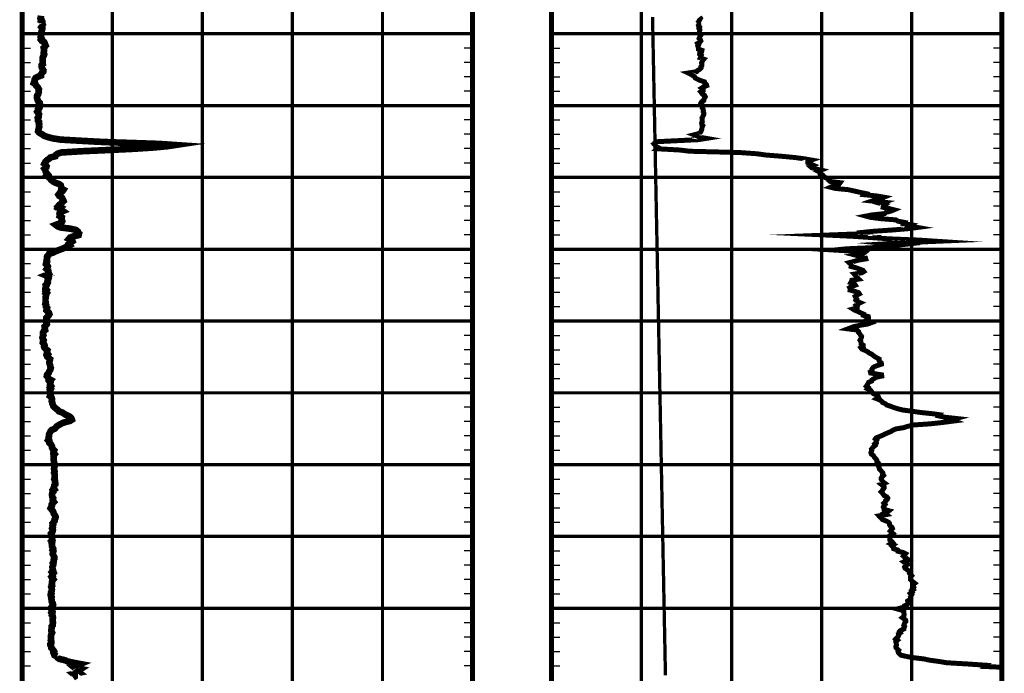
# Model space of a CAD drawing. Extents: x 83 to 619, y 53 to 229.
# Tile 3 of 14: x 129 to 198, y 96 to 142. Entities that reach past the tile are written whole.
import ezdxf

# ---------------------------------------------------------------- set-up
doc = ezdxf.new("R2010")
doc.units = 0
doc.header["$MEASUREMENT"] = 0
for name, pattern in [('DASH', [0.12, 0.08, -0.04]), ('DOT', [0.04, 0, -0.04]), ('SOLID', [0])]:
    doc.linetypes.add(name, pattern=pattern)
doc.layers.get('0').update_dxf_attribs({"linetype": 'SOLID'})

msp = doc.modelspace()

# ---------------------------------------------------------------- linework, layer by layer
at = {"color": 7, "linetype": 'SOLID', "const_width": 0.347}
for points in [[(129.251, 185.582), (129.251, 81.083)], [(160.67, 185.582), (160.67, 81.083)], [(166.168, 185.582), (166.168, 81.083)], [(166.168, 185.582), (166.168, 81.083)], [(197.586, 185.582), (197.586, 81.083)], [(197.586, 185.582), (197.586, 81.083)]]:
    msp.add_lwpolyline(points, dxfattribs=at)
at = {"color": 8, "linetype": 'DOT', "const_width": 0.231}
for points in [[(135.535, 185.582), (135.535, 81.083)], [(141.819, 185.582), (141.819, 81.083)], [(148.102, 185.582), (148.102, 81.083)], [(154.386, 185.582), (154.386, 81.083)], [(172.451, 185.582), (172.451, 81.083)], [(178.735, 185.582), (178.735, 81.083)], [(185.019, 185.582), (185.019, 81.083)], [(191.302, 185.582), (191.302, 81.083)], [(129.251, 140.712), (160.67, 140.712)], [(160.67, 140.712), (129.251, 140.712)], [(166.168, 140.712), (197.586, 140.712)], [(197.586, 140.712), (166.168, 140.712)], [(166.168, 140.712), (197.586, 140.712)], [(197.586, 140.712), (166.168, 140.712)], [(129.251, 135.7), (160.67, 135.7)], [(160.67, 135.7), (129.251, 135.7)], [(166.168, 135.7), (197.586, 135.7)], [(197.586, 135.7), (166.168, 135.7)], [(166.168, 135.7), (197.586, 135.7)], [(197.586, 135.7), (166.168, 135.7)], [(129.251, 130.689), (160.67, 130.689)], [(160.67, 130.689), (129.251, 130.689)], [(166.168, 130.689), (197.586, 130.689)], [(197.586, 130.689), (166.168, 130.689)], [(166.168, 130.689), (197.586, 130.689)], [(197.586, 130.689), (166.168, 130.689)], [(129.251, 125.677), (160.67, 125.677)], [(160.67, 125.677), (129.251, 125.677)], [(166.168, 125.677), (197.586, 125.677)], [(197.586, 125.677), (166.168, 125.677)], [(166.168, 125.677), (197.586, 125.677)], [(197.586, 125.677), (166.168, 125.677)], [(129.251, 120.665), (160.67, 120.665)], [(160.67, 120.665), (129.251, 120.665)], [(166.168, 120.665), (197.586, 120.665)], [(197.586, 120.665), (166.168, 120.665)], [(166.168, 120.665), (197.586, 120.665)], [(197.586, 120.665), (166.168, 120.665)], [(129.251, 115.654), (160.67, 115.654)], [(160.67, 115.654), (129.251, 115.654)], [(166.168, 115.654), (197.586, 115.654)], [(197.586, 115.654), (166.168, 115.654)], [(166.168, 115.654), (197.586, 115.654)], [(197.586, 115.654), (166.168, 115.654)], [(129.251, 110.642), (160.67, 110.642)], [(160.67, 110.642), (129.251, 110.642)], [(166.168, 110.642), (197.586, 110.642)], [(197.586, 110.642), (166.168, 110.642)], [(166.168, 110.642), (197.586, 110.642)], [(197.586, 110.642), (166.168, 110.642)], [(129.251, 105.63), (160.67, 105.63)], [(160.67, 105.63), (129.251, 105.63)], [(166.168, 105.63), (197.586, 105.63)], [(197.586, 105.63), (166.168, 105.63)], [(166.168, 105.63), (197.586, 105.63)], [(197.586, 105.63), (166.168, 105.63)], [(129.251, 100.618), (160.67, 100.618)], [(160.67, 100.618), (129.251, 100.618)], [(166.168, 100.618), (197.586, 100.618)], [(197.586, 100.618), (166.168, 100.618)], [(166.168, 100.618), (197.586, 100.618)], [(197.586, 100.618), (166.168, 100.618)]]:
    msp.add_lwpolyline(points, dxfattribs=at)
at = {"color": 96, "linetype": 'SOLID', "const_width": 0.462}
for points in [[(130.571, 141.967), (130.558, 141.879), (130.527, 141.792), (130.584, 141.704), (130.558, 141.616), (130.659, 141.529), (130.659, 141.44)], [(130.659, 141.44), (130.69, 141.352), (130.646, 141.263), (130.59, 141.176), (130.659, 141.088), (130.646, 141), (130.615, 140.911), (130.59, 140.822), (130.571, 140.735), (130.558, 140.648), (130.558, 140.559), (130.54, 140.472), (130.602, 140.383), (130.558, 140.297), (130.621, 140.21), (130.791, 140.122), (130.835, 140.034), (130.86, 139.946), (130.891, 139.882), (130.753, 139.731), (130.778, 139.642), (130.778, 139.555), (130.766, 139.465), (130.747, 139.376), (130.791, 139.291), (130.766, 139.204), (130.709, 139.117), (130.678, 139.028), (130.69, 138.94), (130.69, 138.853), (130.69, 138.764), (130.678, 138.678), (130.69, 138.588), (130.602, 138.501), (130.602, 138.413), (130.627, 138.325), (130.684, 138.238), (130.734, 138.15), (130.722, 138.062), (130.621, 137.973), (130.571, 137.884), (130.571, 137.796), (130.345, 137.709), (130.181, 137.622), (130.131, 137.532), (130.131, 137.444), (130.087, 137.356), (130.056, 137.269), (130.188, 137.18), (130.219, 137.091), (130.32, 137.004), (130.37, 136.917), (130.42, 136.829), (130.395, 136.742), (130.414, 136.652), (130.364, 136.486), (130.294, 136.4), (130.288, 136.313), (130.288, 136.226), (130.32, 136.137), (130.338, 136.049), (130.382, 135.964), (130.483, 135.876), (130.496, 135.789), (130.47, 135.701), (130.483, 135.614), (130.452, 135.525), (130.364, 135.439), (130.376, 135.352), (130.307, 135.265), (130.364, 135.179), (130.426, 135.092), (130.408, 135.006), (130.408, 134.918), (130.338, 134.83), (130.364, 134.744), (130.351, 134.655), (130.426, 134.568), (130.414, 134.481), (130.445, 134.393), (130.42, 134.305), (130.445, 134.221), (130.42, 134.138), (130.395, 134.058), (130.37, 133.979), (130.364, 133.899), (130.426, 133.818), (130.558, 133.74), (130.69, 133.662), (130.797, 133.583), (131.042, 133.499), (131.388, 133.41), (131.947, 133.322), (134.574, 133.175), (135.667, 133.129), (137.144, 133.081), (138.796, 133.023), (139.915, 132.947), (139.349, 132.861), (138.413, 132.774), (137.075, 132.686), (135.296, 132.599), (133.38, 132.512), (131.96, 132.424), (131.721, 132.338), (131.595, 132.249), (131.564, 132.162), (131.212, 132.073), (131.124, 131.985), (130.992, 131.898), (130.898, 131.807), (130.841, 131.72), (130.797, 131.632), (130.898, 131.543), (130.954, 131.456), (130.929, 131.367), (130.81, 131.28), (130.866, 131.193), (130.879, 131.106), (130.923, 131.018), (130.998, 130.93), (130.942, 130.843), (131.118, 130.756), (131.136, 130.667), (131.312, 130.579), (131.294, 130.492), (131.394, 130.407), (131.557, 130.319), (131.803, 130.232), (131.941, 130.141), (131.972, 130.002), (131.972, 129.915), (132.136, 129.828), (132.079, 129.739), (131.903, 129.651), (131.853, 129.564), (131.784, 129.478), (131.84, 129.39), (132.004, 129.304), (132.06, 129.216), (132.104, 129.128), (132.136, 129.041), (132.022, 128.953), (131.991, 128.866), (131.847, 128.777), (131.771, 128.689), (131.928, 128.602), (131.815, 128.514), (131.966, 128.426), (132.092, 128.338), (131.878, 128.251), (131.859, 128.161), (131.903, 128.073), (131.872, 127.987), (132.016, 127.9), (132.004, 127.811), (132.004, 127.722), (132.048, 127.635), (132.004, 127.547), (131.834, 127.46), (131.595, 127.371), (131.708, 127.282), (131.909, 127.194), (132.626, 127.107), (132.996, 127.021), (133.103, 126.933), (133.084, 126.844), (133.216, 126.758), (133.191, 126.663), (132.839, 126.577), (132.594, 126.49), (132.519, 126.402), (132.714, 126.316), (132.758, 126.229), (132.638, 126.144), (132.525, 126.057), (132.582, 125.969), (132.412, 125.881), (132.249, 125.794), (132.054, 125.705), (131.809, 125.618), (131.583, 125.529), (131.419, 125.442), (131.13, 125.354), (131.092, 125.265), (130.992, 125.177), (130.986, 125.089), (130.986, 125.001), (130.954, 124.912), (130.986, 124.823), (130.929, 124.736), (130.91, 124.647), (130.998, 124.559), (131.042, 124.47), (131.017, 124.381), (130.961, 124.294), (131.067, 124.206), (131.086, 124.118), (131.086, 124.029), (131.13, 123.942), (130.904, 123.854), (131.118, 123.767), (131.105, 123.677), (131.036, 123.589), (131.055, 123.509), (131.017, 123.427), (131.042, 123.341), (130.998, 123.255), (130.898, 123.169), (130.923, 123.081), (130.879, 122.996), (130.866, 122.908), (130.954, 122.824), (130.898, 122.737), (130.967, 122.647), (130.885, 122.56), (130.923, 122.472), (130.898, 122.384), (130.885, 122.295), (130.879, 122.207), (130.879, 122.119), (130.879, 122.031), (130.898, 121.943), (130.866, 121.856), (130.923, 121.768), (130.91, 121.68), (130.986, 121.591), (130.954, 121.504), (130.942, 121.415), (131.042, 121.329), (131.118, 121.24), (131.149, 121.151), (131.105, 121.064), (131.03, 120.977), (130.942, 120.889), (130.954, 120.8), (130.91, 120.71), (130.91, 120.625), (130.954, 120.537), (130.973, 120.448), (130.898, 120.358), (130.816, 120.271), (130.835, 120.119), (130.854, 120.033), (130.753, 119.945), (130.703, 119.856), (130.703, 119.768), (130.734, 119.679), (130.69, 119.592), (130.665, 119.505), (130.69, 119.414), (130.747, 119.326), (130.709, 119.239), (130.69, 119.15), (130.772, 119.062), (130.81, 118.974), (130.778, 118.887), (130.81, 118.798), (130.904, 118.709), (131.011, 118.621), (130.986, 118.533), (130.973, 118.445), (131.042, 118.355), (130.961, 118.268), (130.998, 118.181), (131.099, 118.093), (131.199, 118.005), (131.18, 117.914), (131.149, 117.826), (131.149, 117.739), (131.174, 117.652), (131.206, 117.562), (131.218, 117.473), (131.25, 117.387), (131.231, 117.3), (131.174, 117.211), (131.124, 117.123), (131.099, 117.035), (130.986, 116.91), (130.973, 116.823), (131.042, 116.735), (131.074, 116.648), (131.237, 116.559), (131.149, 116.473), (131.231, 116.386), (131.206, 116.298), (131.193, 116.21), (131.262, 116.121), (131.193, 116.033), (131.25, 115.946), (131.18, 115.857), (131.206, 115.77), (131.206, 115.682), (131.237, 115.596), (131.237, 115.508), (131.193, 115.419), (131.294, 115.332), (131.325, 115.244), (131.325, 115.156), (131.312, 115.067), (131.35, 114.98), (131.356, 114.892), (131.4, 114.805), (131.426, 114.716), (131.52, 114.628), (131.633, 114.542), (131.733, 114.456), (131.803, 114.368), (132.054, 114.28), (132.186, 114.192), (132.274, 114.127), (132.494, 114.041), (132.619, 113.955), (132.689, 113.867), (132.72, 113.78), (132.588, 113.694), (132.154, 113.582), (131.966, 113.494), (131.809, 113.407), (131.671, 113.317), (131.595, 113.229), (131.507, 113.142), (131.294, 113.053), (131.224, 112.966), (131.18, 112.877), (131.136, 112.788), (131.118, 112.698), (131.118, 112.61), (131.092, 112.521), (131.118, 112.433), (131.061, 112.344), (131.143, 112.257), (131.149, 112.168), (131.243, 112.08), (131.294, 111.992), (131.338, 111.903), (131.338, 111.814), (131.382, 111.726), (131.482, 111.638), (131.444, 111.549), (131.432, 111.461), (131.513, 111.372), (131.444, 111.285), (131.457, 111.197), (131.444, 111.11), (131.444, 111.02), (131.457, 110.933), (131.47, 110.847), (131.488, 110.759), (131.513, 110.671), (131.532, 110.582), (131.495, 110.495), (131.476, 110.341), (131.488, 110.253), (131.513, 110.164), (131.476, 110.074), (131.513, 109.983), (131.52, 109.895), (131.52, 109.807), (131.52, 109.718), (131.488, 109.629), (131.532, 109.54), (131.532, 109.452), (131.557, 109.362), (131.564, 109.275), (131.488, 109.187), (131.476, 109.098), (131.444, 109.01), (131.501, 108.921), (131.382, 108.835), (131.413, 108.745), (131.344, 108.658), (131.338, 108.568), (131.338, 108.48), (131.356, 108.393), (131.413, 108.304), (131.388, 108.215), (131.382, 108.127), (131.457, 108.038), (131.375, 107.951), (131.312, 107.864), (131.325, 107.775), (131.281, 107.686), (131.237, 107.599), (131.306, 107.512), (131.382, 107.424), (131.426, 107.335), (131.444, 107.246), (131.501, 107.159), (131.557, 107.071), (131.589, 106.984), (131.564, 106.896), (131.507, 106.807), (131.513, 106.718), (131.444, 106.631), (131.375, 106.542), (131.413, 106.454), (131.369, 106.365), (131.394, 106.277), (131.344, 106.189), (131.394, 106.099), (131.382, 106.012), (131.344, 105.923), (131.268, 105.836), (131.306, 105.747), (131.294, 105.661), (131.325, 105.571), (131.338, 105.482), (131.356, 105.394), (131.281, 105.305), (131.338, 105.217), (131.312, 105.13), (131.338, 105.043), (131.325, 104.953), (131.369, 104.864), (131.413, 104.776), (131.369, 104.689), (131.426, 104.601), (131.394, 104.513), (131.375, 104.427), (131.413, 104.343), (131.457, 104.257), (131.501, 104.172), (131.501, 104.085), (131.444, 103.997), (131.444, 103.855), (131.388, 103.767), (131.426, 103.681), (131.4, 103.593), (131.356, 103.504), (131.369, 103.416), (131.382, 103.331), (131.413, 103.244), (131.338, 103.156), (131.426, 103.068), (131.356, 102.981), (131.382, 102.893), (131.3, 102.806), (131.35, 102.717), (131.426, 102.629), (131.356, 102.542), (131.325, 102.454), (131.338, 102.365), (131.312, 102.278), (131.338, 102.191), (131.281, 102.101), (131.312, 102.014), (131.325, 101.926), (131.312, 101.838), (131.268, 101.751), (131.294, 101.663), (131.237, 101.573), (131.25, 101.486), (131.306, 101.399), (131.281, 101.31), (131.312, 101.22), (131.3, 101.132), (131.331, 101.046), (131.388, 100.959), (131.407, 100.872), (131.363, 100.789), (131.3, 100.701), (131.356, 100.575), (131.312, 100.491), (131.356, 100.402), (131.294, 100.314), (131.35, 100.227), (131.325, 100.14), (131.382, 100.052), (131.4, 99.965), (131.382, 99.876), (131.382, 99.789), (131.382, 99.701), (131.4, 99.614), (131.382, 99.526), (131.382, 99.439), (131.312, 99.353), (131.312, 99.265), (131.294, 99.177), (131.281, 99.088), (131.294, 99.001), (131.338, 98.913), (131.294, 98.824), (131.268, 98.738), (131.25, 98.651), (131.268, 98.564), (131.268, 98.477), (131.25, 98.387), (131.294, 98.3), (131.294, 98.214), (131.224, 98.126), (131.224, 98.039), (131.268, 97.952), (131.281, 97.867), (131.356, 97.78), (131.432, 97.693), (131.482, 97.604), (131.432, 97.518), (131.501, 97.347), (131.683, 97.26)], [(131.683, 97.26), (131.721, 97.172), (131.853, 97.084), (132.249, 96.995), (132.431, 96.907), (132.827, 96.82), (133.292, 96.732), (133.084, 96.645), (132.802, 96.557), (132.908, 96.47), (133.336, 96.383), (133.198, 96.296), (133.097, 96.209), (133.223, 96.121), (132.82, 96.034), (132.921, 95.948), (132.921, 95.861), (132.802, 95.774)]]:
    msp.add_lwpolyline(points, dxfattribs=at)
at = {"color": 132, "linetype": 'SOLID', "const_width": 0.347}
for points in [[(176.313, 141.44), (176.442, 141.352), (176.436, 141.263), (176.506, 141.176), (176.458, 141.088), (176.524, 141), (176.506, 140.911), (176.484, 140.822), (176.472, 140.735), (176.615, 140.648), (176.545, 140.559), (176.502, 140.472), (176.472, 140.383), (176.563, 140.297), (176.593, 140.21), (176.526, 140.122), (176.369, 140.034), (176.43, 139.946), (176.376, 139.882), (176.414, 139.731), (176.42, 139.642), (176.667, 139.555), (176.651, 139.465), (176.516, 139.376), (176.506, 139.291), (176.621, 139.204), (176.59, 139.117), (176.55, 139.028), (176.796, 138.94), (176.721, 138.853), (176.683, 138.764), (176.639, 138.678), (176.669, 138.588), (176.665, 138.501), (176.597, 138.413), (176.607, 138.325), (176.523, 138.238), (176.364, 138.15), (176.295, 138.062), (175.712, 137.973), (175.901, 137.884), (176.029, 137.796), (176.16, 137.709), (176.206, 137.622), (176.379, 137.532), (176.573, 137.444), (176.842, 137.356), (176.856, 137.269), (176.971, 137.18), (176.999, 137.091), (176.786, 137.004), (176.645, 136.917), (176.758, 136.829), (176.758, 136.742), (176.587, 136.652), (176.715, 136.486), (176.862, 136.4), (176.905, 136.313), (176.852, 136.226), (176.804, 136.137), (176.794, 136.049), (176.649, 135.964), (176.595, 135.876), (176.659, 135.789), (176.657, 135.701), (176.707, 135.614), (176.693, 135.525), (176.756, 135.439), (176.768, 135.352), (176.756, 135.265), (176.802, 135.179), (176.806, 135.092), (176.756, 135.006), (176.724, 134.918), (176.671, 134.83), (176.679, 134.744), (176.683, 134.655), (176.695, 134.568), (176.647, 134.481), (176.649, 134.393), (176.727, 134.305), (176.683, 134.221), (176.673, 134.138), (176.663, 134.058), (176.631, 133.979), (176.609, 133.899), (176.545, 133.818), (176.426, 133.74), (176.118, 133.662), (176.325, 133.583), (176.462, 133.499), (176.975, 133.41), (176.43, 133.322), (173.433, 133.175), (173.401, 133.129), (173.409, 133.081), (173.327, 133.023), (173.393, 132.947), (173.443, 132.861), (173.616, 132.774), (173.528, 132.686), (175.108, 132.599), (175.824, 132.512), (179.272, 132.424), (180.484, 132.338), (181.13, 132.249), (182.226, 132.162), (183.161, 132.073), (183.811, 131.985), (184.305, 131.898), (184.048, 131.807), (184.046, 131.72), (184.217, 131.632), (184.426, 131.543), (184.221, 131.456), (184.324, 131.367), (184.613, 131.28), (184.987, 131.193), (184.781, 131.106), (184.945, 131.018), (184.929, 130.93), (185.096, 130.843), (185.168, 130.756), (185.299, 130.667), (185.47, 130.579), (185.506, 130.492), (185.611, 130.407), (186.305, 130.319), (186.24, 130.232), (185.949, 130.141), (185.633, 130.002), (185.985, 129.915), (186.892, 129.828), (187.282, 129.739), (187.67, 129.651), (188.081, 129.564), (187.998, 129.478), (188.879, 129.39), (189.366, 129.304), (189.149, 129.216), (188.776, 129.128), (188.525, 129.041), (189.374, 128.953), (189.128, 128.866), (189.442, 128.777), (189.322, 128.689), (189.307, 128.602), (189.714, 128.514), (190.068, 128.426), (189.861, 128.338), (189.501, 128.251), (189.412, 128.161), (188.547, 128.073), (188.103, 127.987), (188.423, 127.9), (189.096, 127.811), (190.193, 127.722), (190.335, 127.635), (190.8, 127.547), (190.749, 127.46), (191.309, 127.371), (191.182, 127.282), (191.693, 127.194), (191.043, 127.107), (190.009, 127.021), (188.696, 126.933), (187.813, 126.844), (187.893, 126.758), (185.396, 126.663), (187.203, 126.577), (188.456, 126.49), (189.679, 126.402), (191.733, 126.316), (193.06, 126.229), (191.079, 126.144), (189.593, 126.057), (190.442, 125.969), (189.687, 125.881), (188.754, 125.794), (186.769, 125.705), (185.893, 125.618), (187.314, 125.529), (188.01, 125.442), (187.902, 125.354), (187.369, 125.265), (187.707, 125.177), (188.069, 125.089), (188.095, 125.001), (187.564, 124.912), (187.272, 124.823), (186.935, 124.736), (187.037, 124.647), (187.087, 124.559), (187.073, 124.47), (187.415, 124.381), (187.654, 124.294), (187.89, 124.206), (187.962, 124.118), (187.811, 124.029), (187.292, 123.942), (187.379, 123.854), (187.409, 123.767), (187.516, 123.677), (187.608, 123.589), (187.119, 123.509), (187.093, 123.427), (187.045, 123.341), (187.312, 123.255), (187.369, 123.169), (187.113, 123.081), (186.975, 122.996), (187.029, 122.908), (187.009, 122.824), (187.317, 122.737), (187.598, 122.647), (187.652, 122.56), (187.481, 122.472), (187.354, 122.384), (187.403, 122.295), (187.461, 122.207), (187.405, 122.119), (187.503, 122.031), (187.717, 121.943), (187.542, 121.856), (187.423, 121.768), (187.508, 121.68), (187.503, 121.591), (187.193, 121.504), (187.339, 121.415), (187.548, 121.329), (187.737, 121.24), (187.942, 121.151), (187.925, 121.064), (188.27, 120.977), (188.29, 120.889), (188.274, 120.8), (188.117, 120.71), (188.288, 120.625), (188.449, 120.537), (188.198, 120.448), (187.646, 120.358), (187.25, 120.271), (186.85, 120.119), (187.499, 120.033), (187.584, 119.945), (187.594, 119.856), (187.68, 119.768), (187.729, 119.679), (187.805, 119.592), (187.789, 119.505), (187.749, 119.414), (187.694, 119.326), (187.751, 119.239), (187.765, 119.15), (187.769, 119.062), (187.922, 118.974), (187.925, 118.887), (187.757, 118.798), (187.819, 118.709), (188.024, 118.621), (188.21, 118.533), (188.302, 118.445), (188.505, 118.355), (188.612, 118.268), (188.726, 118.181), (188.871, 118.093), (189.034, 118.005), (189.024, 117.914), (189.06, 117.826), (189.181, 117.739), (189.187, 117.652), (188.909, 117.562), (188.68, 117.473), (188.58, 117.387), (188.525, 117.3), (188.535, 117.211), (188.412, 117.123), (188.434, 117.035), (189.201, 116.91), (189.213, 116.823), (188.789, 116.735), (188.682, 116.648), (188.527, 116.559), (188.501, 116.473), (188.29, 116.386), (188.245, 116.298), (188.205, 116.21), (188.139, 116.121), (188.258, 116.033), (188.203, 115.946), (188.411, 115.857), (188.483, 115.77), (188.538, 115.682), (188.624, 115.596), (188.841, 115.508), (188.957, 115.419), (188.992, 115.332), (188.855, 115.244), (189.094, 115.156), (189.191, 115.067), (189.273, 114.98), (189.468, 114.892), (189.563, 114.805), (189.834, 114.716), (190.052, 114.628), (190.331, 114.542), (190.669, 114.456), (191.329, 114.368), (191.958, 114.28), (192.797, 114.192), (193.251, 114.127), (193.195, 114.041), (193.595, 113.955), (194.392, 113.867), (194.064, 113.78), (194.283, 113.694), (193.429, 113.582), (192.618, 113.494), (191.385, 113.407), (191.027, 113.317), (190.759, 113.229), (190.228, 113.142), (189.993, 113.053), (189.871, 112.966), (189.664, 112.877), (189.451, 112.788), (189.277, 112.698), (189.066, 112.61), (188.831, 112.521), (188.766, 112.433), (188.863, 112.344), (188.823, 112.257), (188.837, 112.168), (188.714, 112.08), (188.756, 111.992), (188.654, 111.903), (188.573, 111.814), (188.491, 111.726), (188.517, 111.638), (188.477, 111.549), (188.451, 111.461), (188.491, 111.372), (188.624, 111.285), (188.678, 111.197), (188.73, 111.11), (188.825, 111.02), (188.875, 110.933), (188.875, 110.847), (188.96, 110.759), (188.869, 110.671), (188.95, 110.582), (189.022, 110.495), (189.044, 110.341), (189.131, 110.253), (189.203, 110.164), (189.287, 110.074), (189.275, 109.983), (189.337, 109.895), (189.239, 109.807), (189.175, 109.718), (189.171, 109.629), (189.223, 109.54), (189.28, 109.452), (189.402, 109.362), (189.166, 109.275), (189.275, 109.187), (189.38, 109.098), (189.376, 109.01), (189.297, 108.921), (189.255, 108.835), (189.163, 108.745), (189.249, 108.658), (189.33, 108.568), (189.382, 108.48), (189.567, 108.393), (189.631, 108.304), (189.597, 108.215), (189.476, 108.127), (189.464, 108.038), (189.364, 107.951), (189.44, 107.864), (189.356, 107.775), (189.317, 107.686), (189.374, 107.599), (189.38, 107.512), (189.716, 107.424), (189.607, 107.335), (189.402, 107.246), (189.523, 107.159), (189.018, 107.071), (189.101, 106.984), (189.199, 106.896), (189.261, 106.807), (189.495, 106.718), (189.684, 106.631), (189.754, 106.542), (189.744, 106.454), (189.808, 106.365), (189.919, 106.277), (189.955, 106.189), (189.863, 106.099), (189.804, 106.012), (189.905, 105.923), (189.997, 105.836), (189.878, 105.747), (189.746, 105.661), (189.758, 105.571), (189.776, 105.482), (189.774, 105.394), (189.895, 105.305), (189.967, 105.217), (189.836, 105.13), (190.037, 105.043), (189.931, 104.953), (190.014, 104.864), (190.037, 104.776), (190.315, 104.689), (190.333, 104.601), (190.693, 104.513), (190.873, 104.427), (190.802, 104.343), (190.727, 104.257), (190.824, 104.172), (190.963, 104.085), (191.089, 103.997), (190.747, 103.855), (190.862, 103.767), (191.015, 103.681), (190.858, 103.593), (190.8, 103.504), (190.836, 103.416), (190.965, 103.331), (191.059, 103.244), (191.184, 103.156), (191.144, 103.068), (191.202, 102.981), (191.295, 102.893), (191.222, 102.806), (191.218, 102.717), (191.214, 102.629), (191.302, 102.542), (191.403, 102.454), (191.516, 102.365), (191.403, 102.278), (191.415, 102.191), (191.446, 102.101), (191.359, 102.014), (191.417, 101.926), (191.288, 101.838), (191.332, 101.751), (191.216, 101.663), (191.305, 101.573), (191.256, 101.486), (191.21, 101.399), (191.236, 101.31), (191.156, 101.22), (191.021, 101.132), (191.049, 101.046), (191.051, 100.959), (190.977, 100.872), (190.788, 100.789), (190.768, 100.701), (190.287, 100.575), (190.59, 100.491), (190.754, 100.402), (190.749, 100.314), (190.768, 100.227), (190.766, 100.14), (190.754, 100.052), (190.647, 99.965), (190.776, 99.876), (190.883, 99.789), (190.894, 99.701), (190.816, 99.614), (190.786, 99.526), (190.746, 99.439), (190.806, 99.353), (190.759, 99.265), (190.759, 99.177), (190.548, 99.088), (190.454, 99.001), (190.508, 98.913), (190.375, 98.824), (190.394, 98.738), (190.349, 98.651), (190.259, 98.564), (190.183, 98.477), (190.299, 98.387), (190.198, 98.3), (190.203, 98.214), (190.23, 98.126), (190.237, 98.039), (190.19, 97.952), (190.206, 97.867), (190.299, 97.78), (190.392, 97.693), (190.343, 97.604), (190.377, 97.518), (190.553, 97.347), (190.916, 97.26)], [(176.496, 141.879), (176.568, 141.792), (176.52, 141.704), (176.47, 141.616), (176.438, 141.529), (176.313, 141.44)], [(190.916, 97.26), (191.436, 97.172), (192.156, 97.084), (192.572, 96.995), (193.223, 96.907), (193.738, 96.82), (195.213, 96.732), (196.5, 96.645), (196.417, 96.557), (197.586, 96.505)]]:
    msp.add_lwpolyline(points, dxfattribs=at)
at = {"color": 132, "linetype": 'DASH', "const_width": 0.231}
for points in [[(173.223, 141.879), (173.225, 141.792), (173.226, 141.704), (173.228, 141.616), (173.23, 141.529), (173.231, 141.44)], [(173.231, 141.44), (173.233, 141.352), (173.235, 141.263), (173.237, 141.176), (173.238, 141.088), (173.24, 141), (173.242, 140.911), (173.244, 140.822), (173.245, 140.735), (173.247, 140.648), (173.249, 140.559), (173.251, 140.472), (173.252, 140.383), (173.254, 140.297), (173.256, 140.21), (173.258, 140.122), (173.259, 140.034), (173.261, 139.946), (173.262, 139.882), (173.265, 139.731), (173.266, 139.642), (173.268, 139.555), (173.27, 139.465), (173.272, 139.376), (173.273, 139.291), (173.275, 139.204), (173.277, 139.117), (173.279, 139.028), (173.28, 138.94), (173.282, 138.853), (173.284, 138.764), (173.286, 138.678), (173.287, 138.588), (173.289, 138.501), (173.291, 138.413), (173.292, 138.325), (173.294, 138.238), (173.296, 138.15), (173.298, 138.062), (173.299, 137.973), (173.301, 137.884), (173.303, 137.796), (173.305, 137.709), (173.306, 137.622), (173.308, 137.532), (173.31, 137.444), (173.312, 137.356), (173.313, 137.269), (173.315, 137.18), (173.317, 137.091), (173.319, 137.004), (173.32, 136.917), (173.322, 136.829), (173.324, 136.742), (173.325, 136.652), (173.329, 136.486), (173.33, 136.4), (173.332, 136.313), (173.334, 136.226), (173.336, 136.137), (173.337, 136.049), (173.339, 135.964), (173.341, 135.876), (173.342, 135.789), (173.344, 135.701), (173.346, 135.614), (173.347, 135.525), (173.349, 135.439), (173.351, 135.352), (173.352, 135.265), (173.354, 135.179), (173.356, 135.092), (173.357, 135.006), (173.359, 134.918), (173.361, 134.83), (173.363, 134.744), (173.364, 134.655), (173.366, 134.568), (173.368, 134.481), (173.369, 134.393), (173.371, 134.305), (173.373, 134.221), (173.374, 134.138), (173.376, 134.058), (173.378, 133.979), (173.379, 133.899), (173.381, 133.818), (173.382, 133.74), (173.384, 133.662), (173.385, 133.583), (173.387, 133.499), (173.389, 133.41), (173.39, 133.322), (173.393, 133.175), (173.394, 133.129), (173.395, 133.081), (173.396, 133.023), (173.398, 132.947), (173.4, 132.861), (173.401, 132.774), (173.403, 132.686), (173.405, 132.599), (173.407, 132.512), (173.408, 132.424), (173.41, 132.338), (173.412, 132.249), (173.413, 132.162), (173.415, 132.073), (173.417, 131.985), (173.418, 131.898), (173.42, 131.807), (173.422, 131.72), (173.423, 131.632), (173.425, 131.543), (173.427, 131.456), (173.428, 131.367), (173.43, 131.28), (173.432, 131.193), (173.434, 131.106), (173.435, 131.018), (173.437, 130.93), (173.439, 130.843), (173.44, 130.756), (173.442, 130.667), (173.444, 130.579), (173.445, 130.492), (173.447, 130.407), (173.449, 130.319), (173.451, 130.232), (173.452, 130.141), (173.456, 130.002), (173.457, 129.915), (173.459, 129.828), (173.461, 129.739), (173.462, 129.651), (173.464, 129.564), (173.466, 129.478), (173.467, 129.39), (173.469, 129.304), (173.471, 129.216), (173.472, 129.128), (173.474, 129.041), (173.476, 128.953), (173.478, 128.866), (173.479, 128.777), (173.481, 128.689), (173.483, 128.602), (173.484, 128.514), (173.486, 128.426), (173.488, 128.338), (173.489, 128.251), (173.491, 128.161), (173.493, 128.073), (173.494, 127.987), (173.496, 127.9), (173.498, 127.811), (173.5, 127.722), (173.501, 127.635), (173.503, 127.547), (173.505, 127.46), (173.507, 127.371), (173.508, 127.282), (173.51, 127.194), (173.512, 127.107), (173.514, 127.021), (173.515, 126.933), (173.517, 126.844), (173.519, 126.758), (173.521, 126.663), (173.522, 126.577), (173.524, 126.49), (173.526, 126.402), (173.527, 126.316), (173.529, 126.229), (173.531, 126.144), (173.533, 126.057), (173.534, 125.969), (173.536, 125.881), (173.538, 125.794), (173.539, 125.705), (173.541, 125.618), (173.543, 125.529), (173.545, 125.442), (173.546, 125.354), (173.548, 125.265), (173.55, 125.177), (173.552, 125.089), (173.553, 125.001), (173.555, 124.912), (173.557, 124.823), (173.559, 124.736), (173.56, 124.647), (173.562, 124.559), (173.564, 124.47), (173.565, 124.381), (173.567, 124.294), (173.569, 124.206), (173.571, 124.118), (173.572, 124.029), (173.574, 123.942), (173.576, 123.854), (173.577, 123.767), (173.579, 123.677), (173.581, 123.589), (173.582, 123.509), (173.584, 123.427), (173.586, 123.341), (173.587, 123.255), (173.589, 123.169), (173.591, 123.081), (173.593, 122.996), (173.594, 122.908), (173.596, 122.824), (173.598, 122.737), (173.599, 122.647), (173.601, 122.56), (173.603, 122.472), (173.604, 122.384), (173.606, 122.295), (173.608, 122.207), (173.609, 122.119), (173.611, 122.031), (173.613, 121.943), (173.614, 121.856), (173.616, 121.768), (173.618, 121.68), (173.62, 121.591), (173.621, 121.504), (173.623, 121.415), (173.625, 121.329), (173.627, 121.24), (173.628, 121.151), (173.63, 121.064), (173.632, 120.977), (173.633, 120.889), (173.635, 120.8), (173.637, 120.71), (173.639, 120.625), (173.64, 120.537), (173.642, 120.448), (173.644, 120.358), (173.646, 120.271), (173.648, 120.119), (173.65, 120.033), (173.652, 119.945), (173.654, 119.856), (173.655, 119.768), (173.657, 119.679), (173.659, 119.592), (173.661, 119.505), (173.662, 119.414), (173.664, 119.326), (173.666, 119.239), (173.668, 119.15), (173.669, 119.062), (173.671, 118.974), (173.673, 118.887), (173.675, 118.798), (173.676, 118.709), (173.678, 118.621), (173.68, 118.533), (173.682, 118.445), (173.683, 118.355), (173.685, 118.268), (173.687, 118.181), (173.689, 118.093), (173.69, 118.005), (173.692, 117.914), (173.694, 117.826), (173.696, 117.739), (173.697, 117.652), (173.699, 117.562), (173.701, 117.473), (173.702, 117.387), (173.704, 117.3), (173.706, 117.211), (173.707, 117.123), (173.709, 117.035), (173.711, 116.91), (173.713, 116.823), (173.715, 116.735), (173.717, 116.648), (173.718, 116.559), (173.72, 116.473), (173.722, 116.386), (173.723, 116.298), (173.725, 116.21), (173.727, 116.121), (173.729, 116.033), (173.73, 115.946), (173.732, 115.857), (173.734, 115.77), (173.736, 115.682), (173.737, 115.596), (173.739, 115.508), (173.741, 115.419), (173.743, 115.332), (173.744, 115.244), (173.746, 115.156), (173.748, 115.067), (173.749, 114.98), (173.751, 114.892), (173.753, 114.805), (173.755, 114.716), (173.756, 114.628), (173.758, 114.542), (173.76, 114.456), (173.762, 114.368), (173.763, 114.28), (173.765, 114.192), (173.766, 114.127), (173.768, 114.041), (173.769, 113.955), (173.771, 113.867), (173.773, 113.78), (173.775, 113.694), (173.777, 113.582), (173.778, 113.494), (173.78, 113.407), (173.782, 113.317), (173.784, 113.229), (173.785, 113.142), (173.787, 113.053), (173.789, 112.966), (173.79, 112.877), (173.792, 112.788), (173.794, 112.698), (173.795, 112.61), (173.797, 112.521), (173.799, 112.433), (173.801, 112.344), (173.802, 112.257), (173.804, 112.168), (173.806, 112.08), (173.808, 111.992), (173.809, 111.903), (173.811, 111.814), (173.813, 111.726), (173.815, 111.638), (173.816, 111.549), (173.818, 111.461), (173.82, 111.372), (173.822, 111.285), (173.823, 111.197), (173.825, 111.11), (173.827, 111.02), (173.829, 110.933), (173.83, 110.847), (173.832, 110.759), (173.834, 110.671), (173.835, 110.582), (173.837, 110.495), (173.84, 110.341), (173.842, 110.253), (173.843, 110.164), (173.845, 110.074), (173.847, 109.983), (173.849, 109.895), (173.851, 109.807), (173.852, 109.718), (173.854, 109.629), (173.856, 109.54), (173.858, 109.452), (173.859, 109.362), (173.861, 109.275), (173.863, 109.187), (173.865, 109.098), (173.866, 109.01), (173.868, 108.921), (173.87, 108.835), (173.871, 108.745), (173.873, 108.658), (173.875, 108.568), (173.877, 108.48), (173.878, 108.393), (173.88, 108.304), (173.882, 108.215), (173.883, 108.127), (173.885, 108.038), (173.887, 107.951), (173.888, 107.864), (173.89, 107.775), (173.892, 107.686), (173.893, 107.599), (173.895, 107.512), (173.897, 107.424), (173.899, 107.335), (173.9, 107.246), (173.902, 107.159), (173.904, 107.071), (173.906, 106.984), (173.907, 106.896), (173.909, 106.807), (173.911, 106.718), (173.912, 106.631), (173.914, 106.542), (173.916, 106.454), (173.918, 106.365), (173.92, 106.277), (173.921, 106.189), (173.923, 106.099), (173.925, 106.012), (173.927, 105.923), (173.928, 105.836), (173.93, 105.747), (173.932, 105.661), (173.934, 105.571), (173.935, 105.482), (173.937, 105.394), (173.939, 105.305), (173.941, 105.217), (173.942, 105.13), (173.944, 105.043), (173.946, 104.953), (173.948, 104.864), (173.949, 104.776), (173.951, 104.689), (173.953, 104.601), (173.954, 104.513), (173.956, 104.427), (173.958, 104.343), (173.959, 104.257), (173.961, 104.172), (173.963, 104.085), (173.964, 103.997), (173.967, 103.855), (173.969, 103.767), (173.97, 103.681), (173.972, 103.593), (173.974, 103.504), (173.976, 103.416), (173.977, 103.331), (173.979, 103.244), (173.981, 103.156), (173.982, 103.068), (173.984, 102.981), (173.986, 102.893), (173.988, 102.806), (173.989, 102.717), (173.991, 102.629), (173.993, 102.542), (173.995, 102.454), (173.996, 102.365), (173.998, 102.278), (174, 102.191), (174.002, 102.101), (174.003, 102.014), (174.005, 101.926), (174.007, 101.838), (174.008, 101.751), (174.01, 101.663), (174.012, 101.573), (174.014, 101.486), (174.015, 101.399), (174.017, 101.31), (174.019, 101.22), (174.02, 101.132), (174.022, 101.046), (174.024, 100.959), (174.025, 100.872), (174.027, 100.789), (174.029, 100.701), (174.031, 100.575), (174.033, 100.491), (174.034, 100.402), (174.036, 100.314), (174.038, 100.227), (174.04, 100.14), (174.041, 100.052), (174.043, 99.965), (174.045, 99.876), (174.047, 99.789), (174.048, 99.701), (174.05, 99.614), (174.052, 99.526), (174.053, 99.439), (174.055, 99.353), (174.057, 99.265), (174.059, 99.177), (174.06, 99.088), (174.062, 99.001), (174.064, 98.913), (174.066, 98.824), (174.067, 98.738), (174.069, 98.651), (174.071, 98.564), (174.072, 98.477), (174.074, 98.387), (174.076, 98.3), (174.078, 98.214), (174.079, 98.126), (174.081, 98.039), (174.083, 97.952), (174.084, 97.867), (174.086, 97.78), (174.088, 97.693), (174.09, 97.604), (174.091, 97.518), (174.095, 97.347), (174.096, 97.26)], [(174.096, 97.26), (174.098, 97.172), (174.1, 97.084), (174.101, 96.995), (174.103, 96.907), (174.105, 96.82), (174.107, 96.732), (174.108, 96.645), (174.11, 96.557), (174.112, 96.47), (174.113, 96.383), (174.115, 96.296), (174.117, 96.209), (174.118, 96.121), (174.12, 96.034), (174.122, 95.948)]]:
    msp.add_lwpolyline(points, dxfattribs=at)
at = {"color": 7, "linetype": 'SOLID'}
for points in [[(129.251, 140.712), (129.829, 140.712)], [(160.67, 140.712), (160.092, 140.712)], [(166.168, 140.712), (166.745, 140.712)], [(166.168, 140.712), (166.745, 140.712)], [(197.586, 140.712), (197.008, 140.712)], [(197.586, 140.712), (197.008, 140.712)], [(129.251, 139.71), (129.829, 139.71)], [(160.67, 139.71), (160.092, 139.71)], [(166.168, 139.71), (166.745, 139.71)], [(166.168, 139.71), (166.745, 139.71)], [(197.586, 139.71), (197.008, 139.71)], [(197.586, 139.71), (197.008, 139.71)], [(129.251, 138.707), (129.829, 138.707)], [(160.67, 138.707), (160.092, 138.707)], [(166.168, 138.707), (166.745, 138.707)], [(166.168, 138.707), (166.745, 138.707)], [(197.586, 138.707), (197.008, 138.707)], [(197.586, 138.707), (197.008, 138.707)], [(129.251, 137.705), (129.829, 137.705)], [(160.67, 137.705), (160.092, 137.705)], [(166.168, 137.705), (166.745, 137.705)], [(166.168, 137.705), (166.745, 137.705)], [(197.586, 137.705), (197.008, 137.705)], [(197.586, 137.705), (197.008, 137.705)], [(129.251, 136.703), (129.829, 136.703)], [(160.67, 136.703), (160.092, 136.703)], [(166.168, 136.703), (166.745, 136.703)], [(166.168, 136.703), (166.745, 136.703)], [(197.586, 136.703), (197.008, 136.703)], [(197.586, 136.703), (197.008, 136.703)], [(129.251, 135.7), (129.829, 135.7)], [(160.67, 135.7), (160.092, 135.7)], [(166.168, 135.7), (166.745, 135.7)], [(166.168, 135.7), (166.745, 135.7)], [(197.586, 135.7), (197.008, 135.7)], [(197.586, 135.7), (197.008, 135.7)], [(129.251, 134.698), (129.829, 134.698)], [(160.67, 134.698), (160.092, 134.698)], [(166.168, 134.698), (166.745, 134.698)], [(166.168, 134.698), (166.745, 134.698)], [(197.586, 134.698), (197.008, 134.698)], [(197.586, 134.698), (197.008, 134.698)], [(129.251, 133.696), (129.829, 133.696)], [(160.67, 133.696), (160.092, 133.696)], [(166.168, 133.696), (166.745, 133.696)], [(166.168, 133.696), (166.745, 133.696)], [(197.586, 133.696), (197.008, 133.696)], [(197.586, 133.696), (197.008, 133.696)], [(129.251, 132.693), (129.829, 132.693)], [(160.67, 132.693), (160.092, 132.693)], [(166.168, 132.693), (166.745, 132.693)], [(166.168, 132.693), (166.745, 132.693)], [(197.586, 132.693), (197.008, 132.693)], [(197.586, 132.693), (197.008, 132.693)], [(129.251, 131.691), (129.829, 131.691)], [(160.67, 131.691), (160.092, 131.691)], [(166.168, 131.691), (166.745, 131.691)], [(166.168, 131.691), (166.745, 131.691)], [(197.586, 131.691), (197.008, 131.691)], [(197.586, 131.691), (197.008, 131.691)], [(129.251, 130.689), (129.829, 130.689)], [(160.67, 130.689), (160.092, 130.689)], [(166.168, 130.689), (166.745, 130.689)], [(166.168, 130.689), (166.745, 130.689)], [(197.586, 130.689), (197.008, 130.689)], [(197.586, 130.689), (197.008, 130.689)], [(129.251, 129.686), (129.829, 129.686)], [(160.67, 129.686), (160.092, 129.686)], [(166.168, 129.686), (166.745, 129.686)], [(166.168, 129.686), (166.745, 129.686)], [(197.586, 129.686), (197.008, 129.686)], [(197.586, 129.686), (197.008, 129.686)], [(129.251, 128.684), (129.829, 128.684)], [(160.67, 128.684), (160.092, 128.684)], [(166.168, 128.684), (166.745, 128.684)], [(166.168, 128.684), (166.745, 128.684)], [(197.586, 128.684), (197.008, 128.684)], [(197.586, 128.684), (197.008, 128.684)], [(129.251, 127.682), (129.829, 127.682)], [(160.67, 127.682), (160.092, 127.682)], [(166.168, 127.682), (166.745, 127.682)], [(166.168, 127.682), (166.745, 127.682)], [(197.586, 127.682), (197.008, 127.682)], [(197.586, 127.682), (197.008, 127.682)], [(129.251, 126.679), (129.829, 126.679)], [(160.67, 126.679), (160.092, 126.679)], [(166.168, 126.679), (166.745, 126.679)], [(166.168, 126.679), (166.745, 126.679)], [(197.586, 126.679), (197.008, 126.679)], [(197.586, 126.679), (197.008, 126.679)], [(129.251, 125.677), (129.829, 125.677)], [(160.67, 125.677), (160.092, 125.677)], [(166.168, 125.677), (166.745, 125.677)], [(166.168, 125.677), (166.745, 125.677)], [(197.586, 125.677), (197.008, 125.677)], [(197.586, 125.677), (197.008, 125.677)], [(129.251, 124.675), (129.829, 124.675)], [(160.67, 124.675), (160.092, 124.675)], [(166.168, 124.675), (166.745, 124.675)], [(166.168, 124.675), (166.745, 124.675)], [(197.586, 124.675), (197.008, 124.675)], [(197.586, 124.675), (197.008, 124.675)], [(129.251, 123.672), (129.829, 123.672)], [(160.67, 123.672), (160.092, 123.672)], [(166.168, 123.672), (166.745, 123.672)], [(166.168, 123.672), (166.745, 123.672)], [(197.586, 123.672), (197.008, 123.672)], [(197.586, 123.672), (197.008, 123.672)], [(129.251, 122.67), (129.829, 122.67)], [(160.67, 122.67), (160.092, 122.67)], [(166.168, 122.67), (166.745, 122.67)], [(166.168, 122.67), (166.745, 122.67)], [(197.586, 122.67), (197.008, 122.67)], [(197.586, 122.67), (197.008, 122.67)], [(129.251, 121.668), (129.829, 121.668)], [(160.67, 121.668), (160.092, 121.668)], [(166.168, 121.668), (166.745, 121.668)], [(166.168, 121.668), (166.745, 121.668)], [(197.586, 121.668), (197.008, 121.668)], [(197.586, 121.668), (197.008, 121.668)], [(129.251, 120.665), (129.829, 120.665)], [(160.67, 120.665), (160.092, 120.665)], [(166.168, 120.665), (166.745, 120.665)], [(166.168, 120.665), (166.745, 120.665)], [(197.586, 120.665), (197.008, 120.665)], [(197.586, 120.665), (197.008, 120.665)], [(129.251, 119.663), (129.829, 119.663)], [(160.67, 119.663), (160.092, 119.663)], [(166.168, 119.663), (166.745, 119.663)], [(166.168, 119.663), (166.745, 119.663)], [(197.586, 119.663), (197.008, 119.663)], [(197.586, 119.663), (197.008, 119.663)], [(129.251, 118.661), (129.829, 118.661)], [(160.67, 118.661), (160.092, 118.661)], [(166.168, 118.661), (166.745, 118.661)], [(166.168, 118.661), (166.745, 118.661)], [(197.586, 118.661), (197.008, 118.661)], [(197.586, 118.661), (197.008, 118.661)], [(129.251, 117.658), (129.829, 117.658)], [(160.67, 117.658), (160.092, 117.658)], [(166.168, 117.658), (166.745, 117.658)], [(166.168, 117.658), (166.745, 117.658)], [(197.586, 117.658), (197.008, 117.658)], [(197.586, 117.658), (197.008, 117.658)], [(129.251, 116.656), (129.829, 116.656)], [(160.67, 116.656), (160.092, 116.656)], [(166.168, 116.656), (166.745, 116.656)], [(166.168, 116.656), (166.745, 116.656)], [(197.586, 116.656), (197.008, 116.656)], [(197.586, 116.656), (197.008, 116.656)], [(129.251, 115.654), (129.829, 115.654)], [(160.67, 115.654), (160.092, 115.654)], [(166.168, 115.654), (166.745, 115.654)], [(166.168, 115.654), (166.745, 115.654)], [(197.586, 115.654), (197.008, 115.654)], [(197.586, 115.654), (197.008, 115.654)], [(129.251, 114.651), (129.829, 114.651)], [(160.67, 114.651), (160.092, 114.651)], [(166.168, 114.651), (166.745, 114.651)], [(166.168, 114.651), (166.745, 114.651)], [(197.586, 114.651), (197.008, 114.651)], [(197.586, 114.651), (197.008, 114.651)], [(129.251, 113.649), (129.829, 113.649)], [(160.67, 113.649), (160.092, 113.649)], [(166.168, 113.649), (166.745, 113.649)], [(166.168, 113.649), (166.745, 113.649)], [(197.586, 113.649), (197.008, 113.649)], [(197.586, 113.649), (197.008, 113.649)], [(129.251, 112.646), (129.829, 112.646)], [(160.67, 112.646), (160.092, 112.646)], [(166.168, 112.646), (166.745, 112.646)], [(166.168, 112.646), (166.745, 112.646)], [(197.586, 112.646), (197.008, 112.646)], [(197.586, 112.646), (197.008, 112.646)], [(129.251, 111.644), (129.829, 111.644)], [(160.67, 111.644), (160.092, 111.644)], [(166.168, 111.644), (166.745, 111.644)], [(166.168, 111.644), (166.745, 111.644)], [(197.586, 111.644), (197.008, 111.644)], [(197.586, 111.644), (197.008, 111.644)], [(129.251, 110.642), (129.829, 110.642)], [(160.67, 110.642), (160.092, 110.642)], [(166.168, 110.642), (166.745, 110.642)], [(166.168, 110.642), (166.745, 110.642)], [(197.586, 110.642), (197.008, 110.642)], [(197.586, 110.642), (197.008, 110.642)], [(129.251, 109.639), (129.829, 109.639)], [(160.67, 109.639), (160.092, 109.639)], [(166.168, 109.639), (166.745, 109.639)], [(166.168, 109.639), (166.745, 109.639)], [(197.586, 109.639), (197.008, 109.639)], [(197.586, 109.639), (197.008, 109.639)], [(129.251, 108.637), (129.829, 108.637)], [(160.67, 108.637), (160.092, 108.637)], [(166.168, 108.637), (166.745, 108.637)], [(166.168, 108.637), (166.745, 108.637)], [(197.586, 108.637), (197.008, 108.637)], [(197.586, 108.637), (197.008, 108.637)], [(129.251, 107.635), (129.829, 107.635)], [(160.67, 107.635), (160.092, 107.635)], [(166.168, 107.635), (166.745, 107.635)], [(166.168, 107.635), (166.745, 107.635)], [(197.586, 107.635), (197.008, 107.635)], [(197.586, 107.635), (197.008, 107.635)], [(129.251, 106.632), (129.829, 106.632)], [(160.67, 106.632), (160.092, 106.632)], [(166.168, 106.632), (166.745, 106.632)], [(166.168, 106.632), (166.745, 106.632)], [(197.586, 106.632), (197.008, 106.632)], [(197.586, 106.632), (197.008, 106.632)], [(129.251, 105.63), (129.829, 105.63)], [(160.67, 105.63), (160.092, 105.63)], [(166.168, 105.63), (166.745, 105.63)], [(166.168, 105.63), (166.745, 105.63)], [(197.586, 105.63), (197.008, 105.63)], [(197.586, 105.63), (197.008, 105.63)], [(129.251, 104.628), (129.829, 104.628)], [(160.67, 104.628), (160.092, 104.628)], [(166.168, 104.628), (166.745, 104.628)], [(166.168, 104.628), (166.745, 104.628)], [(197.586, 104.628), (197.008, 104.628)], [(197.586, 104.628), (197.008, 104.628)], [(129.251, 103.625), (129.829, 103.625)], [(160.67, 103.625), (160.092, 103.625)], [(166.168, 103.625), (166.745, 103.625)], [(166.168, 103.625), (166.745, 103.625)], [(197.586, 103.625), (197.008, 103.625)], [(197.586, 103.625), (197.008, 103.625)], [(129.251, 102.623), (129.829, 102.623)], [(160.67, 102.623), (160.092, 102.623)], [(166.168, 102.623), (166.745, 102.623)], [(166.168, 102.623), (166.745, 102.623)], [(197.586, 102.623), (197.008, 102.623)], [(197.586, 102.623), (197.008, 102.623)], [(129.251, 101.621), (129.829, 101.621)], [(160.67, 101.621), (160.092, 101.621)], [(166.168, 101.621), (166.745, 101.621)], [(166.168, 101.621), (166.745, 101.621)], [(197.586, 101.621), (197.008, 101.621)], [(197.586, 101.621), (197.008, 101.621)], [(129.251, 100.618), (129.829, 100.618)], [(160.67, 100.618), (160.092, 100.618)], [(166.168, 100.618), (166.745, 100.618)], [(166.168, 100.618), (166.745, 100.618)], [(197.586, 100.618), (197.008, 100.618)], [(197.586, 100.618), (197.008, 100.618)], [(129.251, 99.616), (129.829, 99.616)], [(160.67, 99.616), (160.092, 99.616)], [(166.168, 99.616), (166.745, 99.616)], [(166.168, 99.616), (166.745, 99.616)], [(197.586, 99.616), (197.008, 99.616)], [(197.586, 99.616), (197.008, 99.616)], [(129.251, 98.614), (129.829, 98.614)], [(160.67, 98.614), (160.092, 98.614)], [(166.168, 98.614), (166.745, 98.614)], [(166.168, 98.614), (166.745, 98.614)], [(197.586, 98.614), (197.008, 98.614)], [(197.586, 98.614), (197.008, 98.614)], [(129.251, 97.611), (129.829, 97.611)], [(160.67, 97.611), (160.092, 97.611)], [(166.168, 97.611), (166.745, 97.611)], [(166.168, 97.611), (166.745, 97.611)], [(197.586, 97.611), (197.008, 97.611)], [(197.586, 97.611), (197.008, 97.611)], [(129.251, 96.609), (129.829, 96.609)], [(160.67, 96.609), (160.092, 96.609)], [(166.168, 96.609), (166.745, 96.609)], [(166.168, 96.609), (166.745, 96.609)], [(197.586, 96.609), (197.008, 96.609)], [(197.586, 96.609), (197.008, 96.609)]]:
    msp.add_lwpolyline(points, dxfattribs=at)

doc.saveas('drawing.dxf')
